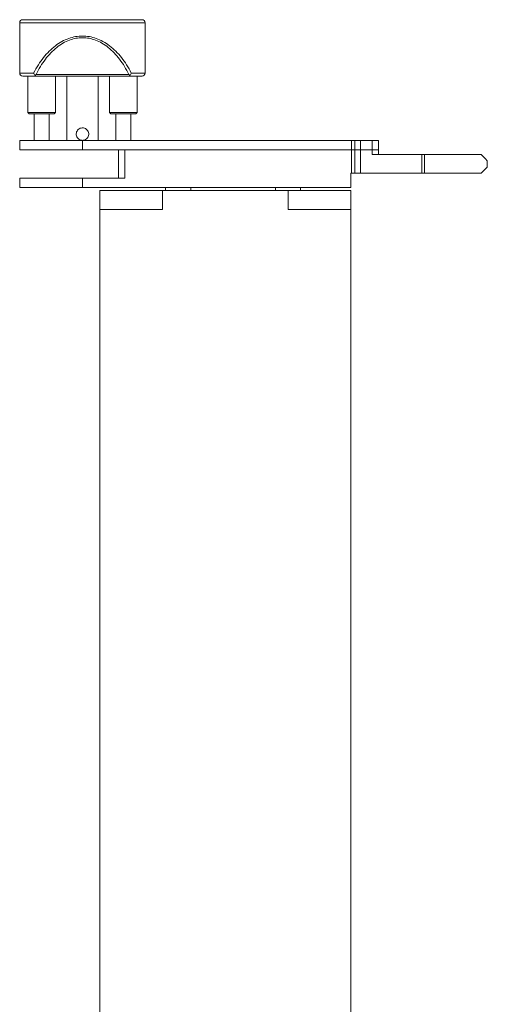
# Model space of a CAD drawing. Header units: millimetres. Extents: x -1824 to 791, y 646 to 1974.
# Tile 6 of 13: x -565 to -416, y 1335 to 1649. Entities that reach past the tile are written whole.
import ezdxf

# ---------------------------------------------------------------- set-up
doc = ezdxf.new("R2010")
doc.units = ezdxf.units.MM

msp = doc.modelspace()

# ---------------------------------------------------------------- linework, layer by layer
at = {"linetype": 'Continuous', "lineweight": 15}
for p, q in [((-525.79, 1649.07), (-563.79, 1649.07)), ((-526.29, 1649.07), (-563.29, 1649.07)), ((-564.79, 1648.07), (-564.79, 1632.07)), ((-524.79, 1648.07), (-564.79, 1648.07)), ((-524.79, 1632.07), (-524.79, 1648.07)), ((-564.79, 1632.07), (-560.35, 1632.07)), ((-562.19, 1631.07), (-562.19, 1619.47)), ((-559.57, 1631.56), (-559.91, 1631.38)), ((-530.01, 1631.56), (-559.57, 1631.56)), ((-530.01, 1631.07), (-559.57, 1631.07)), ((-553.39, 1619.47), (-553.39, 1631.07)), ((-549.79, 1631.07), (-549.79, 1610.57)), ((-539.79, 1610.57), (-539.79, 1631.07)), ((-536.19, 1631.07), (-536.19, 1619.47)), ((-529.67, 1631.38), (-530.01, 1631.56)), ((-529.23, 1632.07), (-524.79, 1632.07)), ((-527.39, 1619.47), (-527.39, 1631.07)), ((-562.19, 1619.47), (-561.79, 1619.07)), ((-562.19, 1619.47), (-553.39, 1619.47)), ((-559.5, 1619.07), (-561.79, 1619.07)), ((-560.19, 1619.07), (-560.19, 1610.57)), ((-553.79, 1619.07), (-559.5, 1619.07)), ((-555.39, 1610.57), (-555.39, 1619.07)), ((-553.79, 1619.07), (-553.39, 1619.47)), ((-536.19, 1619.47), (-535.79, 1619.07)), ((-536.19, 1619.47), (-535.16, 1619.47)), ((-529.22, 1619.07), (-535.79, 1619.07)), ((-535.16, 1619.47), (-527.39, 1619.47)), ((-534.19, 1619.07), (-534.19, 1610.57)), ((-529.39, 1610.57), (-529.39, 1619.07)), ((-527.79, 1619.07), (-529.22, 1619.07)), ((-527.79, 1619.07), (-527.39, 1619.47)), ((-564.79, 1610.57), (-564.79, 1607.57)), ((-544.79, 1610.57), (-564.79, 1610.57)), ((-544.79, 1607.57), (-544.79, 1610.57)), ((-459.1, 1610.57), (-544.79, 1610.57)), ((-459.1, 1607.57), (-459.1, 1610.57)), ((-457.98, 1610.57), (-459.1, 1610.57)), ((-457.98, 1607.57), (-457.98, 1610.57)), ((-457.98, 1610.57), (-456.16, 1610.57)), ((-456.16, 1610.57), (-456.16, 1607.57)), ((-456.16, 1610.57), (-452.52, 1610.57)), ((-452.52, 1610.57), (-452.52, 1607.57)), ((-450.43, 1610.57), (-452.52, 1610.57)), ((-450.43, 1607.57), (-450.43, 1610.57)), ((-544.79, 1607.57), (-564.79, 1607.57)), ((-459.1, 1607.57), (-544.79, 1607.57)), ((-533.29, 1607.57), (-533.29, 1598.57)), ((-531.29, 1607.57), (-531.29, 1598.57)), ((-459.1, 1607.57), (-531.29, 1607.57)), ((-459.1, 1607.57), (-457.98, 1607.57)), ((-459.1, 1600.07), (-459.1, 1607.57)), ((-456.16, 1607.57), (-457.98, 1607.57)), ((-457.98, 1600.07), (-457.98, 1607.57)), ((-452.52, 1607.57), (-456.16, 1607.57)), ((-456.16, 1600.07), (-456.16, 1607.57)), ((-450.43, 1607.57), (-452.52, 1607.57)), ((-452.52, 1607.57), (-452.52, 1606.07)), ((-452.52, 1606.07), (-436.66, 1606.07)), ((-450.43, 1606.07), (-450.43, 1607.57)), ((-436.66, 1606.07), (-436.66, 1600.07)), ((-435.79, 1606.07), (-436.66, 1606.07)), ((-435.79, 1606.07), (-435.79, 1600.07)), ((-417.79, 1606.07), (-435.79, 1606.07)), ((-415.79, 1602.07), (-415.79, 1604.07)), ((-564.79, 1598.57), (-564.79, 1595.57)), ((-544.79, 1598.57), (-564.79, 1598.57)), ((-544.79, 1598.57), (-544.79, 1595.57)), ((-531.29, 1598.57), (-544.79, 1598.57)), ((-459.29, 1595.57), (-459.29, 1600.07)), ((-459.29, 1600.07), (-459.1, 1600.07)), ((-459.1, 1600.07), (-457.98, 1600.07)), ((-457.98, 1600.07), (-456.16, 1600.07)), ((-456.16, 1600.07), (-436.66, 1600.07)), ((-436.66, 1600.07), (-435.79, 1600.07)), ((-435.79, 1600.07), (-417.79, 1600.07)), ((-564.79, 1595.57), (-544.79, 1595.57)), ((-544.79, 1595.57), (-459.29, 1595.57)), ((-518.29, 1595.57), (-518.29, 1594.57)), ((-510.29, 1594.57), (-510.29, 1595.57)), ((-483.29, 1595.57), (-483.29, 1594.57)), ((-475.29, 1594.57), (-475.29, 1595.57)), ((-539.29, 1588.57), (-539.29, 1594.57)), ((-519.29, 1594.57), (-539.29, 1594.57)), ((-519.29, 1588.57), (-519.29, 1594.57)), ((-519.29, 1594.57), (-479.29, 1594.57)), ((-479.29, 1588.57), (-479.29, 1594.57)), ((-459.29, 1594.57), (-479.29, 1594.57)), ((-459.29, 1588.57), (-459.29, 1594.57)), ((-519.29, 1588.57), (-539.29, 1588.57)), ((-539.29, 994.57), (-539.29, 1588.57)), ((-459.29, 1588.57), (-479.29, 1588.57)), ((-459.29, 1588.57), (-459.29, 994.57))]:
    msp.add_line(p, q, dxfattribs=at)
at = {"linetype": 'Continuous', "lineweight": 15, "flags": 128}
for points in [[(-417.79, 1606.07), (-416.92, 1605.21), (-416.3, 1604.58), (-415.92, 1604.2), (-415.79, 1604.07)], [(-415.79, 1602.07), (-415.92, 1601.95), (-416.3, 1601.57), (-416.92, 1600.94), (-417.79, 1600.07)]]:
    msp.add_lwpolyline(points, dxfattribs=at)
at = {"linetype": 'Continuous', "lineweight": 15}
for centre, start, end in [((-563.79, 1648.07), 90, 180), ((-525.79, 1648.07), 0, 90), ((-563.79, 1632.07), 180, 270), ((-525.79, 1632.07), 270, 0)]:
    msp.add_arc(centre, 1, start, end, dxfattribs=at)
for points, knots in [([(-560.35, 1632.07), (-559.87, 1632.96), (-558.96, 1634.65), (-557.29, 1636.99), (-555.48, 1639.03), (-553.5, 1640.77), (-551.41, 1642.14), (-549.24, 1643.12), (-547.02, 1643.74), (-545.53, 1643.81), (-544.79, 1643.85)], [0, 0, 0, 0, 0.156672, 0.298754, 0.438889, 0.565963, 0.686066, 0.796776, 0.900062, 1, 1, 1, 1]), ([(-559.57, 1631.56), (-559.13, 1632.43), (-558.26, 1634.12), (-556.68, 1636.45), (-554.96, 1638.5), (-553.08, 1640.24), (-551.09, 1641.62), (-549.03, 1642.61), (-546.92, 1643.2), (-544.79, 1643.4), (-542.66, 1643.2), (-540.55, 1642.61), (-538.49, 1641.62), (-536.5, 1640.24), (-534.62, 1638.5), (-532.9, 1636.45), (-531.32, 1634.12), (-530.45, 1632.43), (-530.01, 1631.56)], [0, 0, 0, 0, 0.077983, 0.151097, 0.220832, 0.285268, 0.344745, 0.399963, 0.450778, 0.5, 0.54921, 0.600037, 0.655243, 0.714732, 0.779155, 0.848903, 0.92201, 1, 1, 1, 1]), ([(-544.79, 1643.85), (-544.05, 1643.81), (-542.56, 1643.74), (-540.34, 1643.12), (-538.17, 1642.14), (-536.08, 1640.77), (-534.1, 1639.03), (-532.29, 1636.99), (-530.62, 1634.65), (-529.71, 1632.96), (-529.23, 1632.07)], [0, 0, 0, 0, 0.099937, 0.203224, 0.313933, 0.434037, 0.561109, 0.701246, 0.843327, 1, 1, 1, 1]), ([(-563.79, 1631.07), (-563.73, 1631.07), (-563.62, 1631.07), (-562.73, 1631.07), (-561.41, 1631.07), (-560.18, 1631.07), (-559.57, 1631.07)], [0, 0, 0, 0, 0.259376, 0.5148, 0.762668, 1, 1, 1, 1]), ([(-560.35, 1632.07), (-560.3, 1631.95), (-560.2, 1631.69), (-560.01, 1631.48), (-559.91, 1631.38)], [0, 0, 0, 0, 0.500571, 1, 1, 1, 1]), ([(-559.91, 1631.38), (-559.86, 1631.29), (-559.76, 1631.11), (-559.64, 1631.09), (-559.57, 1631.07)], [0, 0, 0, 0, 0.499138, 1, 1, 1, 1]), ([(-530.01, 1631.07), (-529.94, 1631.09), (-529.82, 1631.11), (-529.72, 1631.29), (-529.67, 1631.38)], [0, 0, 0, 0, 0.5008594, 1, 1, 1, 1]), ([(-530.01, 1631.07), (-529.4, 1631.07), (-528.17, 1631.07), (-526.85, 1631.07), (-525.96, 1631.07), (-525.85, 1631.07), (-525.79, 1631.07)], [0, 0, 0, 0, 0.237332, 0.4852, 0.740624, 1, 1, 1, 1]), ([(-529.67, 1631.38), (-529.57, 1631.48), (-529.38, 1631.69), (-529.28, 1631.95), (-529.23, 1632.07)], [0, 0, 0, 0, 0.49943, 1, 1, 1, 1]), ([(-544.94, 1610.6), (-544.98, 1610.6), (-545.24, 1610.58), (-545.7, 1610.76), (-546.23, 1611.13), (-546.62, 1611.68), (-546.81, 1612.33), (-546.78, 1613), (-546.55, 1613.6), (-546.14, 1614.1), (-545.56, 1614.46), (-545.07, 1614.57), (-544.82, 1614.57), (-544.79, 1614.57)], [0, 0, 0, 0, 0.02346, 0.124733, 0.229157, 0.340462, 0.452739, 0.55692, 0.657059, 0.762968, 0.87572, 0.986178, 1, 1, 1, 1]), ([(-544.79, 1614.57), (-544.57, 1614.55), (-544.14, 1614.51), (-543.57, 1614.2), (-543.1, 1613.72), (-542.82, 1613.1), (-542.76, 1612.42), (-542.91, 1611.79), (-543.25, 1611.24), (-543.76, 1610.82), (-544.25, 1610.6), (-544.55, 1610.6), (-544.61, 1610.6)], [0, 0, 0, 0, 0.1048042, 0.2094388, 0.3185722, 0.4324885, 0.5411618, 0.6423305, 0.7456273, 0.8568999, 0.9702842, 1, 1, 1, 1])]:
    msp.add_open_spline(points, degree=3, knots=knots, dxfattribs=at)

doc.saveas('drawing.dxf')
